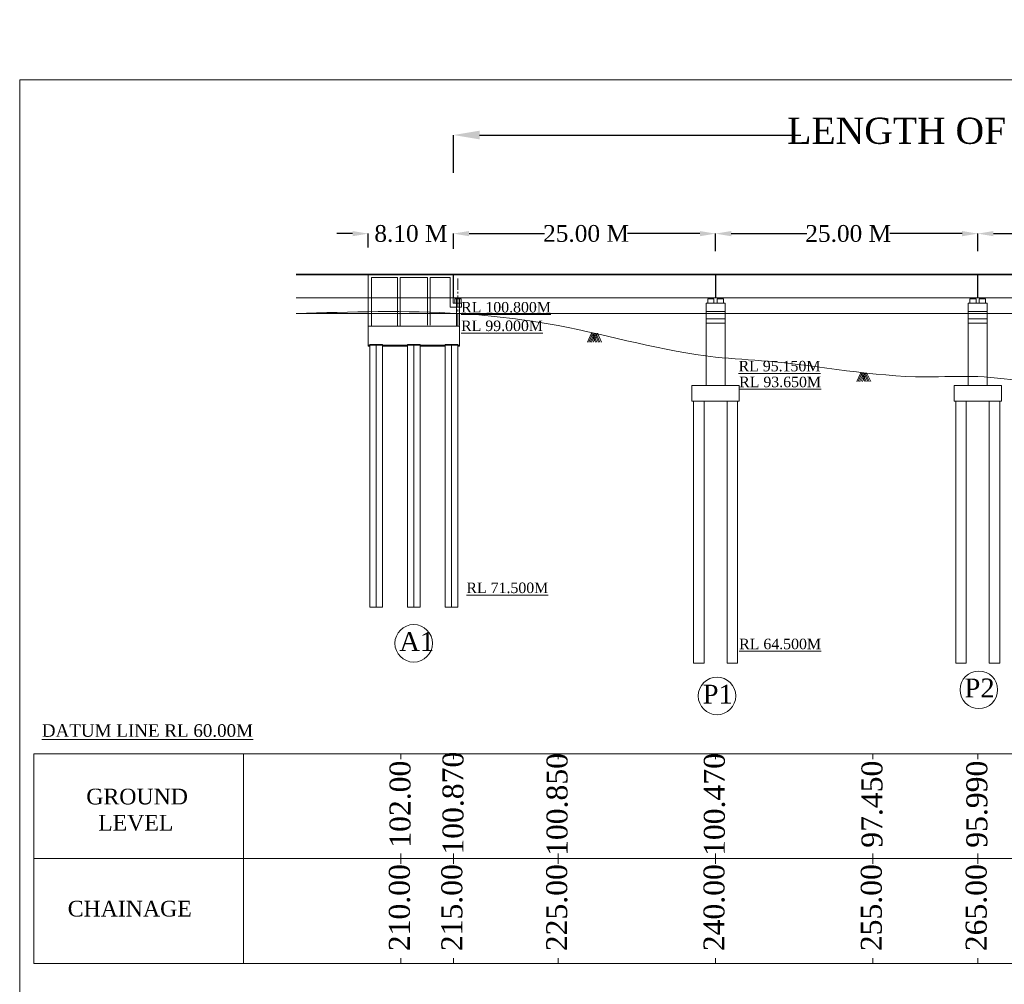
# Model space of a CAD drawing. Header units: millimetres. Extents: x 103078 to 28190236, y -3207472 to 320261.
# Tile 10 of 15: x 27853119 to 27947009, y -287257 to -195222. Entities that reach past the tile are written whole.
import ezdxf

# ---------------------------------------------------------------- set-up
doc = ezdxf.new("R2010")
doc.units = ezdxf.units.MM
doc.header["$LTSCALE"] = 60
doc.header["$MEASUREMENT"] = 0
doc.linetypes.add('CENTER2', pattern=[28.575, 19.05, -3.175, 3.175, -3.175])
doc.layers.add('TEXT', color=7, linetype='Continuous')
doc.styles.add('PDF Arial Bold', font='times.ttf')
doc.dimstyles.get("Standard").update_dxf_attribs({"dimtxt": 400, "dimasz": 215, "dimexe": 0.18, "dimexo": 0.0625, "dimgap": 0.09, "dimtad": 0, "dimtih": 1, "dimtoh": 1, "dimdec": 0, "dimzin": 4, "dimdsep": 46, "dimtxsty": 'Standard', "dimblk": 'OPEN90', "dimcen": 0, "dimadec": 0, "dimazin": 1, "dimtfac": 1, "dimtdec": 0, "dimtix": 1, "dimtofl": 0, "dimtmove": 0, "dimatfit": 3, "dimldrblk": 'OPEN30', "dimfxl": 1, "dimtolj": 1, "dimtzin": 0, "dimarcsym": 0})

# ---------------------------------------------------------------- blocks, each defined once
blk = doc.blocks.new('*D6281')
at = {"color": 0, "linetype": 'Continuous', "lineweight": -2, "ltscale": 2, "transparency": 16777216}
for p, q in [((27884856.228257, -215634.5), (27883356.228257, -215634.5)), ((27886356.228257, -216965.9375), (27886356.228257, -215634.32)), ((27894476.228257, -217096.4375), (27894476.228257, -215634.32)), ((27895976.228257, -215634.5), (27897476.228257, -215634.5))]:
    blk.add_line(p, q, dxfattribs=at)
at = {"color": 0, "linetype": 'Continuous', "lineweight": 9, "ltscale": 2, "transparency": 16777216}
for points in [[(27884856.228257, -215384.5), (27884856.228257, -215884.5), (27886356.228257, -215634.5)], [(27895976.228257, -215384.5), (27895976.228257, -215884.5), (27894476.228257, -215634.5)]]:
    blk.add_solid(points, dxfattribs=at)
at = {"layer": 'Defpoints', "color": 0, "linetype": 'Continuous', "lineweight": 9, "ltscale": 2, "transparency": 16777216}
for p in [(27894476.228257, -215634.5), (27886356.228257, -216966), (27894476.228257, -217096.5)]:
    blk.add_point(p, dxfattribs=at)
at = {"color": 0, "linetype": 'Continuous', "lineweight": 9, "ltscale": 2, "transparency": 16777216, "insert": (27890426.228257, -215634.5), "char_height": 1500, "attachment_point": 5, "style": 'PDF Arial Bold'}
blk.add_mtext('\\A1;{\\H1.06667x;8.10 M}', dxfattribs=at)
blk = doc.blocks.new('*D6282')
at = {"color": 0, "linetype": 'Continuous', "lineweight": -2, "ltscale": 2, "transparency": 16777216}
for p, q in [((27894476, -217096), (27894476, -215634)), ((27895976, -215634), (27903171, -215634)), ((27917976, -215634), (27911078, -215634)), ((27919476, -217316), (27919476, -215634))]:
    blk.add_line(p, q, dxfattribs=at)
at = {"color": 0, "linetype": 'Continuous', "lineweight": 9, "ltscale": 2, "transparency": 16777216}
for points in [[(27895976, -215384), (27895976, -215884), (27894476, -215634)], [(27917976, -215384), (27917976, -215884), (27919476, -215634)]]:
    blk.add_solid(points, dxfattribs=at)
at = {"layer": 'Defpoints', "color": 0, "linetype": 'Continuous', "lineweight": 9, "ltscale": 2, "transparency": 16777216}
for p in [(27919476, -215634), (27894476, -217096), (27919476, -217316)]:
    blk.add_point(p, dxfattribs=at)
at = {"color": 0, "linetype": 'Continuous', "lineweight": 9, "ltscale": 2, "transparency": 16777216, "insert": (27907124, -215634), "char_height": 1500, "attachment_point": 5, "style": 'PDF Arial Bold'}
blk.add_mtext('\\A1;{\\H1.06667x;25.00 M}', dxfattribs=at)
blk = doc.blocks.new('*D6283')
at = {"color": 0, "linetype": 'Continuous', "lineweight": -2, "ltscale": 2, "transparency": 16777216}
for p, q in [((27919476, -217096), (27919476, -215634)), ((27920976, -215635), (27928171, -215635)), ((27942976, -215635), (27936078, -215635)), ((27944476, -217316), (27944476, -215634))]:
    blk.add_line(p, q, dxfattribs=at)
at = {"color": 0, "linetype": 'Continuous', "lineweight": 9, "ltscale": 2, "transparency": 16777216}
for points in [[(27920976, -215385), (27920976, -215885), (27919476, -215635)], [(27942976, -215385), (27942976, -215885), (27944476, -215635)]]:
    blk.add_solid(points, dxfattribs=at)
at = {"layer": 'Defpoints', "color": 0, "linetype": 'Continuous', "lineweight": 9, "ltscale": 2, "transparency": 16777216}
for p in [(27944476, -215635), (27919476, -217097), (27944476, -217317)]:
    blk.add_point(p, dxfattribs=at)
at = {"color": 0, "linetype": 'Continuous', "lineweight": 9, "ltscale": 2, "transparency": 16777216, "insert": (27932124, -215635), "char_height": 1500, "attachment_point": 5, "style": 'PDF Arial Bold'}
blk.add_mtext('\\A1;{\\H1.06667x;25.00 M}', dxfattribs=at)
blk = doc.blocks.new('*D6284')
at = {"color": 0, "linetype": 'Continuous', "lineweight": -2, "ltscale": 2, "transparency": 16777216}
for p, q in [((27944476, -217096), (27944476, -215634)), ((27945976, -215635), (27953171, -215635)), ((27967976, -215635), (27961078, -215635)), ((27969476, -217316), (27969476, -215634))]:
    blk.add_line(p, q, dxfattribs=at)
at = {"color": 0, "linetype": 'Continuous', "lineweight": 9, "ltscale": 2, "transparency": 16777216}
for points in [[(27945976, -215385), (27945976, -215885), (27944476, -215635)], [(27967976, -215385), (27967976, -215885), (27969476, -215635)]]:
    blk.add_solid(points, dxfattribs=at)
at = {"layer": 'Defpoints', "color": 0, "linetype": 'Continuous', "lineweight": 9, "ltscale": 2, "transparency": 16777216}
for p in [(27969476, -215635), (27944476, -217097), (27969476, -217317)]:
    blk.add_point(p, dxfattribs=at)
at = {"color": 0, "linetype": 'Continuous', "lineweight": 9, "ltscale": 2, "transparency": 16777216, "insert": (27957124, -215635), "char_height": 1500, "attachment_point": 5, "style": 'PDF Arial Bold'}
blk.add_mtext('\\A1;{\\H1.06667x;25.00 M}', dxfattribs=at)
blk = doc.blocks.new('*D6288')
at = {"color": 0, "linetype": 'Continuous', "lineweight": -2, "ltscale": 2, "transparency": 16777216}
for p, q in [((27894476, -209849), (27894476, -206226)), ((27896976, -206226), (27927621, -206226)), ((28066976, -206226), (28031667, -206226)), ((28069476, -210340), (28069476, -206226))]:
    blk.add_line(p, q, dxfattribs=at)
at = {"color": 0, "linetype": 'Continuous', "lineweight": 9, "ltscale": 2, "transparency": 16777216}
for points in [[(27896976, -205809), (27896976, -206643), (27894476, -206226)], [(28066976, -205809), (28066976, -206643), (28069476, -206226)]]:
    blk.add_solid(points, dxfattribs=at)
at = {"layer": 'Defpoints', "color": 0, "linetype": 'Continuous', "lineweight": 9, "ltscale": 2, "transparency": 16777216}
for p in [(28069476, -206226), (27894476, -209850), (28069476, -210340)]:
    blk.add_point(p, dxfattribs=at)
at = {"color": 0, "linetype": 'Continuous', "lineweight": 9, "ltscale": 2, "transparency": 16777216, "insert": (27979644, -206226), "char_height": 1500, "attachment_point": 5, "style": 'PDF Arial Bold'}
blk.add_mtext('\\A1;{\\H1.66667x;\\C256;LENGTH OF BRIDGE 175.00 (BETWEEN FACE OF DIRT WALL)}', dxfattribs=at)

msp = doc.modelspace()

# ---------------------------------------------------------------- hatches: boundary and pattern name
at = {"linetype": 'Continuous', "lineweight": 9, "ltscale": 2}
h = msp.add_hatch(dxfattribs=at)
h.set_pattern_fill('ANSI31')
h.set_pattern_definition([(45, (15824726.0534, 1495898.93824), (-0.0883883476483, 0.0883883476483), [])])
h.paths.add_polyline_path([(27894906.2, -221762.5), (27894731.2, -221762.5), (27894731.2, -221842.5), (27894906.2, -221842.5)])
h.paths.add_polyline_path([(27895081.2, -221762.5), (27894906.2, -221762.5), (27894906.2, -221842.5), (27895081.2, -221842.5)])
h = msp.add_hatch(dxfattribs=at)
h.set_pattern_fill('ANSI31')
h.set_pattern_definition([(45, (17571411.22814, 845644.42983), (-0.0883883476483, 0.0883883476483), [])])
h.paths.add_polyline_path([(27919201.2, -221762.5), (27918851.2, -221762.5), (27918851.2, -221842.5), (27919201.2, -221842.5)])
h = msp.add_hatch(dxfattribs=at)
h.set_pattern_fill('ANSI31')
h.set_pattern_definition([(45, (17572311.22814, 845644.42983), (-0.0883883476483, 0.0883883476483), [])])
h.paths.add_polyline_path([(27920101.2, -221762.5), (27919751.2, -221762.5), (27919751.2, -221842.5), (27920101.2, -221842.5)])
h = msp.add_hatch(dxfattribs=at)
h.set_pattern_fill('ANSI31')
h.set_pattern_definition([(45, (17596411.22814, 845644.42983), (-0.0883883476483, 0.0883883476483), [])])
h.paths.add_polyline_path([(27944201.2, -221762.5), (27943851.2, -221762.5), (27943851.2, -221842.5), (27944201.2, -221842.5)])
h = msp.add_hatch(dxfattribs=at)
h.set_pattern_fill('ANSI31')
h.set_pattern_definition([(45, (17597311.22814, 845644.42983), (-0.0883883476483, 0.0883883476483), [])])
h.paths.add_polyline_path([(27945101.2, -221762.5), (27944751.2, -221762.5), (27944751.2, -221842.5), (27945101.2, -221842.5)])
at = {"linetype": 'Continuous', "lineweight": 9}
h = msp.add_hatch(dxfattribs=at)
h.set_pattern_fill('AR-CONC', scale=25, style=0)
h.set_pattern_definition([(50, (27876334.2, -270315.53), (179.31505, -15.68803), [18.75, -206.25]), (355, (27876334.2, -270315.53), (-34.6878, 188.048), [15, -165]), (100.4514, (27876349.14, -270316.83), (144.62735, 172.3599), [15.93505, -175.2855]), (46.1842, (27876334.2, -270265.53), (266.8103, -41.3798), [28.125, -309.375]), (96.6356, (27876356.44, -270268.97), (233.6657, 243.5295), [23.9026, -262.9282]), (351.1842, (27876334.2, -270265.53), (233.6655, 243.5297), [22.5, -247.5]), (21, (27876359.2, -270278.03), (149.22676, -100.6547), [18.75, -206.25]), (326, (27876359.2, -270278.03), (60.8288, 181.2875), [15, -165]), (71.4514, (27876371.64, -270286.41), (210.05566, 80.6326), [15.93505, -175.2855]), (37.5, (27876334.2, -270315.526), (3.03996, 83.22346), [0, -163, 0, -167.5, 0, -165.625]), (7.5, (27876334.2, -270315.53), (65.76738, 98.60293), [0, -95.5, 0, -159.25, 0, -63.125]), (327.5, (27876278.45, -270315.526), (133.45561, -5.63872), [0, -62.5, 0, -195, 0, -258.75]), (317.5, (27876253.45, -270315.53), (145.79654, 25.02625), [0, -81.25, 0, -129.5, 0, -183.75])])
h.paths.add_polyline_path([(27890106.2, -226262.5), (27887706.2, -226262.5), (27887706.2, -226362.5), (27890106.2, -226362.5)])
h.paths.add_polyline_path([(27886506.2, -226262.5), (27886356.2, -226262.5), (27886356.2, -226362.5), (27886506.2, -226362.5)])
h.paths.add_polyline_path([(27893706.2, -226262.5), (27891306.2, -226262.5), (27891306.2, -226362.5), (27893706.2, -226362.5)])
h.paths.add_polyline_path([(27895056.2, -226262.5), (27894906.2, -226262.5), (27894906.2, -226362.5), (27895056.2, -226362.5)])

# ---------------------------------------------------------------- linework, layer by layer
at = {"color": 7, "linetype": 'Continuous', "lineweight": 9, "ltscale": 2}
for p, q in [((27879476.2, -219487.5), (28077596.2, -219487.5)), ((27879476.2, -219562.5), (28077596.2, -219562.5)), ((27894476.2, -221762.5), (27894476.2, -219487.5)), ((27894476.2, -221762.5), (27894476.2, -219487.5)), ((27894496.2, -221762.5), (27894496.2, -219487.5)), ((27919456.2, -221762.5), (27919456.2, -219487.5)), ((27919476.2, -221762.5), (27919476.2, -219487.5)), ((27919496.2, -221762.5), (27919496.2, -219487.5)), ((27944456.2, -221762.5), (27944456.2, -219487.5)), ((27944476.2, -221762.5), (27944476.2, -219487.5)), ((27944496.2, -221762.5), (27944496.2, -219487.5)), ((27879477.6, -221762.5), (28068875.1, -221762.5)), ((27894731.2, -221762.5), (27894731.2, -221842.5)), ((27895081.2, -221762.5), (27895081.2, -221842.5)), ((27918726.2, -221842.5), (27919326.2, -221842.5)), ((27918851.2, -221842.5), (27918851.2, -221762.5)), ((27919201.2, -221762.5), (27919751.2, -221762.5)), ((27919626.2, -221842.5), (27920226.2, -221842.5)), ((27919751.2, -221842.5), (27919751.2, -221762.5)), ((27943726.2, -221842.5), (27944326.2, -221842.5)), ((27943851.2, -221842.5), (27943851.2, -221762.5)), ((27944201.2, -221762.5), (27944751.2, -221762.5)), ((27944626.2, -221842.5), (27945226.2, -221842.5)), ((27944751.2, -221842.5), (27944751.2, -221762.5)), ((27879476.2, -223262.5), (28077596.2, -223262.5)), ((27918576.2, -230112.5), (27918576.2, -223262.5)), ((27943576.2, -230112.5), (27943576.2, -223262.5)), ((27920376.2, -230112.5), (27920376.2, -223762.5)), ((27945376.2, -230112.5), (27945376.2, -223762.5)), ((27895056.2, -224462.5), (27895056.2, -226262.5)), ((27907251.1, -225975.2), (27907655.1, -225136.7)), ((27907381.6, -225975.2), (27907785.6, -225136.7)), ((27907524.6, -225975.2), (27907928.6, -225136.7)), ((27907654.6, -225975.2), (27908058.6, -225136.7)), ((27907655.1, -225136.7), (27908038.6, -225975.2)), ((27907785.6, -225136.7), (27908169.1, -225975.2)), ((27907797.6, -225975.2), (27908201.6, -225136.7)), ((27907928.6, -225136.7), (27908312.1, -225975.2)), ((27908058.6, -225136.7), (27908442.1, -225975.2)), ((27908201.6, -225136.7), (27908585.1, -225975.2)), ((27886356.2, -226362.5), (27886356.2, -226262.5)), ((27886506.2, -226362.5), (27886356.2, -226362.5)), ((27932933.3, -229747.2), (27933337.3, -228908.7)), ((27933063.8, -229747.2), (27933467.8, -228908.7)), ((27933206.8, -229747.2), (27933610.8, -228908.7)), ((27933336.8, -229747.2), (27933740.8, -228908.7)), ((27933337.3, -228908.7), (27933720.8, -229747.2)), ((27933467.8, -228908.7), (27933851.3, -229747.2)), ((27933479.8, -229747.2), (27933883.8, -228908.7)), ((27933610.8, -228908.7), (27933994.3, -229747.2)), ((27933740.8, -228908.7), (27934124.3, -229747.2)), ((27933883.8, -228908.7), (27934267.3, -229747.2)), ((27917226.2, -230112.5), (27921726.2, -230112.5)), ((27942226.2, -230112.5), (27946726.2, -230112.5)), ((27917226.2, -231612.5), (27921726.2, -231612.5)), ((27942226.2, -231612.5), (27946726.2, -231612.5)), ((27917376.2, -256612.5), (27918376.2, -256612.5)), ((27920576.2, -256612.5), (27921576.2, -256612.5)), ((27942376.2, -256612.5), (27943376.2, -256612.5)), ((27945576.2, -256612.5), (27946576.2, -256612.5)), ((27854476.2, -265262.5), (27874476.2, -265262.5)), ((27854476.2, -285262.5), (27854476.2, -265262.5)), ((27874476.2, -265262.5), (27874476.2, -285262.5)), ((27874476.2, -265262.5), (28084476.2, -265262.5)), ((27889476.2, -265262.5), (27889476.2, -265762.5)), ((27894476.2, -265262.5), (27894476.2, -265762.5)), ((27904476.2, -265262.5), (27904476.2, -265762.5)), ((27919476.2, -265262.5), (27919476.2, -265762.5)), ((27934476.2, -265262.5), (27934476.2, -265762.5)), ((27944476.2, -265262.5), (27944476.2, -265762.5)), ((27889476.2, -274762.5), (27889476.2, -275762.5)), ((27894476.2, -274762.5), (27894476.2, -275762.5)), ((27904476.2, -274762.5), (27904476.2, -275762.5)), ((27919476.2, -274762.5), (27919476.2, -275762.5)), ((27934476.2, -274762.5), (27934476.2, -275762.5)), ((27944476.2, -274762.5), (27944476.2, -275762.5)), ((27854476.2, -275262.5), (28084476.2, -275262.5)), ((27854476.2, -285262.5), (27874476.2, -285262.5)), ((27874476.2, -285262.5), (28084476.2, -285262.5)), ((27889476.2, -284762.5), (27889476.2, -285262.5)), ((27894476.2, -284762.5), (27894476.2, -285262.5)), ((27904476.2, -284762.5), (27904476.2, -285262.5)), ((27919476.2, -284762.5), (27919476.2, -285262.5)), ((27934476.2, -284762.5), (27934476.2, -285262.5)), ((27944476.2, -284762.5), (27944476.2, -285262.5))]:
    msp.add_line(p, q, dxfattribs=at)
at = {"color": 7, "linetype": 'Continuous', "lineweight": 9}
for p, q in [((27886356.2, -224462.5), (27886356.2, -219562.5)), ((27894456.2, -222262.5), (27894456.2, -219487.5)), ((27894456.2, -219662.5), (27894456.2, -219587.5)), ((27894476.2, -219662.5), (27894476.2, -219587.5)), ((27894496.2, -219662.5), (27894496.2, -219587.5)), ((27889156.2, -219812.5), (27886656.2, -219812.5)), ((27886656.2, -224462.5), (27886656.2, -219812.5)), ((27886656.2, -221762.5), (27886656.2, -219962.5)), ((27889156.2, -224462.5), (27889156.2, -219812.5)), ((27892006.2, -219812.5), (27889406.2, -219812.5)), ((27889406.2, -224462.5), (27889406.2, -219812.5)), ((27892006.2, -224372.3), (27892006.2, -219812.5)), ((27894156.2, -219812.5), (27892256.2, -219812.5)), ((27892256.2, -224380.2), (27892256.2, -219812.5)), ((27894156.2, -219812.5), (27894156.2, -222662.5)), ((27894456.2, -222262.5), (27894831.2, -222262.5)), ((27895206.2, -221842.5), (27894606.2, -221842.5)), ((27894606.2, -221842.5), (27894606.2, -222262.5)), ((27894756.2, -224411.4), (27894756.2, -221762.5)), ((27894831.2, -222262.5), (27895256.2, -222262.5)), ((27895056.2, -224409), (27895056.2, -221762.5)), ((27895056.2, -224409), (27895056.2, -221762.5)), ((27895206.2, -222262.5), (27895206.2, -221842.5)), ((27895256.2, -222262.5), (27895256.2, -222662.5)), ((27895256.2, -222662.5), (27894156.2, -222662.5)), ((27895056.2, -224462.5), (27886356.2, -224462.5)), ((27886356.2, -226262.5), (27886356.2, -224462.5)), ((27895056.2, -226262.5), (27886356.2, -226262.5)), ((27886506.2, -226262.5), (27886356.2, -226262.5)), ((27886356.2, -226262.5), (27886356.2, -226300.6)), ((27887706.2, -226212.5), (27886506.2, -226212.5)), ((27886506.2, -251262.5), (27886506.2, -226212.5)), ((27887706.2, -251262.5), (27887706.2, -226212.5)), ((27891306.2, -226212.5), (27890106.2, -226212.5)), ((27890706.2, -231112.5), (27890706.2, -226262.5)), ((27891306.2, -226212.5), (27891306.2, -226322.5)), ((27891306.2, -251262.5), (27891306.2, -226262.5)), ((27894906.2, -226212.5), (27893706.2, -226212.5)), ((27893706.2, -251262.5), (27893706.2, -226212.5)), ((27894906.2, -251262.5), (27894906.2, -226212.5)), ((27895056.2, -226262.5), (27895056.2, -226362.5)), ((27890106.2, -226362.5), (27887706.2, -226362.5)), ((27893706.2, -226362.5), (27891306.2, -226362.5)), ((27895056.2, -226362.5), (27894906.2, -226362.5)), ((27886506.2, -251262.5), (27887706.2, -251262.5)), ((27890106.2, -251262.5), (27891306.2, -251262.5)), ((27893706.2, -251262.5), (27894906.2, -251262.5))]:
    msp.add_line(p, q, dxfattribs=at)
at = {"linetype": 'CENTER2', "lineweight": 9}
msp.add_line((27894906.2, -224410.4), (27894906.2, -219917.5), dxfattribs=at)
at = {"linetype": 'Continuous', "lineweight": 9}
for p, q in [((27918576.2, -222262.5), (27920376.2, -222262.5)), ((27918576.2, -223762.5), (27918576.2, -222262.5)), ((27918726.2, -222262.5), (27918726.2, -221842.5)), ((27919201.2, -221842.5), (27919201.2, -221762.5)), ((27919326.2, -222262.5), (27919326.2, -221842.5)), ((27919626.2, -222262.5), (27919626.2, -221842.5)), ((27920101.2, -221842.5), (27920101.2, -221762.5)), ((27920226.2, -222262.5), (27920226.2, -221842.5)), ((27920376.2, -223762.5), (27920376.2, -222262.5)), ((27943576.2, -222262.5), (27945376.2, -222262.5)), ((27943576.2, -223762.5), (27943576.2, -222262.5)), ((27943726.2, -222262.5), (27943726.2, -221842.5)), ((27944201.2, -221842.5), (27944201.2, -221762.5)), ((27944326.2, -222262.5), (27944326.2, -221842.5)), ((27944626.2, -222262.5), (27944626.2, -221842.5)), ((27945101.2, -221842.5), (27945101.2, -221762.5)), ((27945226.2, -222262.5), (27945226.2, -221842.5)), ((27945376.2, -223762.5), (27945376.2, -222262.5)), ((27918576.2, -223062.5), (27920376.2, -223062.5)), ((27943576.2, -223062.5), (27945376.2, -223062.5)), ((27918576.2, -223762.5), (27920376.2, -223762.5)), ((27918576.2, -224162.5), (27920376.2, -224162.5)), ((27943576.2, -223762.5), (27945376.2, -223762.5)), ((27943576.2, -224162.5), (27945376.2, -224162.5)), ((27917226.2, -231612.5), (27917226.2, -230112.5)), ((27921726.2, -231612.5), (27921726.2, -230112.5)), ((27942226.2, -231612.5), (27942226.2, -230112.5)), ((27946726.2, -231612.5), (27946726.2, -230112.5)), ((27917376.2, -256612.5), (27917376.2, -231612.5)), ((27918376.2, -256612.5), (27918376.2, -231612.5)), ((27920576.2, -256612.5), (27920576.2, -231612.5)), ((27921576.2, -256612.5), (27921576.2, -231612.5)), ((27942376.2, -256612.5), (27942376.2, -231612.5)), ((27943376.2, -256612.5), (27943376.2, -231612.5)), ((27945576.2, -256612.5), (27945576.2, -231612.5)), ((27946576.2, -256612.5), (27946576.2, -231612.5))]:
    msp.add_line(p, q, dxfattribs=at)
at = {"color": 7, "linetype": 'Continuous', "lineweight": 9, "ltscale": 20}
msp.add_line((27890106.2, -251262.5), (27890106.2, -226212.5), dxfattribs=at)
at = {"color": 7, "linetype": 'Continuous', "lineweight": 9, "ltscale": 2}
msp.add_lwpolyline([(28190236.3, -440868.5), (27853119.3, -440868.5), (27853119.3, -200975.5), (28190236.3, -200975.5)], close=True, dxfattribs=at)
for centre in [(27890689.7, -254722.9), (27919613.2, -259743.2), (27944583.6, -259155.5)]:
    msp.add_circle(centre, 1791.9, dxfattribs=at)
msp.add_spline([(27879476.2, -223262.5), (27895134.3, -223262.5), (27904476.2, -224412.5), (27919476.2, -227412.5), (27924476.2, -227812.5), (27939476.2, -229302.5), (27944476.2, -229272.5), (27954476.2, -230592.5), (27969476.2, -230582.5), (27989087.8, -231612.5), (27994476.2, -231612.5), (28004477.6, -229975.1), (28014476.2, -229252.5), (28019476.2, -229412.5), (28039476.2, -225612.5), (28044476.2, -225562.5), (28054476.2, -224512.5), (28059476.2, -223262.5)], degree=3, dxfattribs=at)
at = {"layer": 'TEXT', "color": 7, "linetype": 'Continuous', "lineweight": 9, "ltscale": 1000}
for p, q in [((27890706.2, -251262.5), (27890706.2, -226212.5)), ((27890706.2, -251262.5), (27890706.2, -226262.5)), ((27887106.2, -251262.5), (27887106.2, -226275.4)), ((27890706.2, -251262.5), (27890706.2, -226312.5)), ((27894280.7, -251262.5), (27894280.7, -226275.4))]:
    msp.add_line(p, q, dxfattribs=at)

# ---------------------------------------------------------------- texts
at = {"color": 7, "linetype": 'Continuous', "lineweight": 9, "ltscale": 2, "char_height": 2000, "width": 9664, "attachment_point": 3, "style": 'PDF Arial Bold'}
for s, insert in [(' {\\H0.5x;\\LRL 100.800M}', (27903775, -222156.9)), (' {\\H0.5x;\\LRL 99.000M}', (27903015.8, -223928.9)), (' {\\H0.5x;\\LRL 95.150M}', (27929477.6, -227775.1)), (' {\\H0.5x;\\LRL 93.650M}', (27929531.3, -229283.4)), (' {\\H0.5x;\\LRL 71.500M}', (27903523.8, -248928.9)), (' {\\H0.5x;\\LRL 64.500M}', (27929531.3, -254283.4))]:
    msp.add_mtext(s, dxfattribs=dict(at, insert=insert))
at = {"linetype": 'Continuous', "lineweight": 9, "attachment_point": 1}
for s, insert, char_height in [('{\\fTimes New Roman|b0|i0|c0|p18;\\H1.2x;A1}', (27889320.2, -253649.6), 1500), ('{\\fTimes New Roman|b0|i0|c0|p18;\\H1.2x;P2}', (27943214.1, -258082.3), 1500), ('{\\fTimes New Roman|b0|i0|c0|p18;\\H1.2x;P1}', (27918243.7, -258670), 1500), ('{\\fTimes New Roman|b0|i0|c0|p18;\\LDATUM LINE RL 60.00M}', (27855230.8, -262443.3), 1200), ('{\\fTimes New Roman|b0|i0|c0|p18;GROUND\\P  LEVEL}', (27859470.4, -268592.5), 1500), ('{\\fTimes New Roman|b0|i0|c0|p18;CHAINAGE}', (27857699.6, -279287.5), 1500)]:
    msp.add_mtext(s, dxfattribs=dict(at, insert=insert, char_height=char_height))
at = {"linetype": 'Continuous', "lineweight": 9, "char_height": 2000, "attachment_point": 1, "rotation": 90}
for s, insert in [('{\\fTimes New Roman|b0|i0|c0|p18;100.870}', (27893436.1, -274881.6)), ('{\\fTimes New Roman|b0|i0|c0|p18;100.850}', (27903358.6, -275007.9)), ('{\\fTimes New Roman|b0|i0|c0|p18;100.470}', (27918358.6, -275007.9)), ('{\\fTimes New Roman|b0|i0|c0|p18;102.00}', (27888385.7, -274226.9)), ('{\\fTimes New Roman|b0|i0|c0|p18;97.450}', (27933385.7, -274226.9)), ('{\\fTimes New Roman|b0|i0|c0|p18;95.990}', (27943385.7, -274226.9)), ('{\\fTimes New Roman|b0|i0|c0|p18;210.00}', (27888324.5, -284099.3)), ('{\\fTimes New Roman|b0|i0|c0|p18;215.00}', (27893324.5, -284099.3)), ('{\\fTimes New Roman|b0|i0|c0|p18;225.00}', (27903324.5, -284099.3)), ('{\\fTimes New Roman|b0|i0|c0|p18;240.00}', (27918324.5, -284099.3)), ('{\\fTimes New Roman|b0|i0|c0|p18;255.00}', (27933324.5, -284099.3)), ('{\\fTimes New Roman|b0|i0|c0|p18;265.00}', (27943324.5, -284099.3))]:
    msp.add_mtext(s, dxfattribs=dict(at, insert=insert))

# ---------------------------------------------------------------- dimensions: what is measured, and where the dimension line sits
at = {"color": 7, "linetype": 'Continuous', "lineweight": 9, "ltscale": 2}
for base, p1, p2, text, override, picture, middle in [((28069476.2, -206226.1), (27894476.2, -209849.5), (28069476.2, -210340), '{\\H1.66667x;\\C256;LENGTH OF BRIDGE 175.00 (BETWEEN FACE OF DIRT WALL)}', {"dimtxt": 1500, "dimasz": 2500, "dimtxsty": 'PDF Arial Bold', "dimfxl": 300}, '*D6288', (27979644, -206226.1)), ((27894476.2, -215634.5), (27886356.2, -216966), (27894476.2, -217096.5), '{\\H1.06667x;8.10 M}', {"dimtxt": 1500, "dimasz": 1500, "dimtxsty": 'PDF Arial Bold', "dimfxl": 300}, '*D6281', (27890426.2, -215634.5)), ((27919476.2, -215634.5), (27894476.2, -217096.5), (27919476.2, -217316.5), '{\\H1.06667x;25.00 M}', {"dimtxt": 1500, "dimasz": 1500, "dimtxsty": 'PDF Arial Bold', "dimfxl": 300}, '*D6282', (27907124.3, -215634.5)), ((27944476.2, -215634.5), (27919476.2, -217096.5), (27944476.2, -217316.5), '{\\H1.06667x;25.00 M}', {"dimtxt": 1500, "dimasz": 1500, "dimtxsty": 'PDF Arial Bold', "dimfxl": 300}, '*D6283', (27932124.3, -215634.5)), ((27969476.2, -215634.5), (27944476.2, -217096.5), (27969476.2, -217316.5), '{\\H1.06667x;25.00 M}', {"dimtxt": 1500, "dimasz": 1500, "dimtxsty": 'PDF Arial Bold', "dimfxl": 300}, '*D6284', (27957124.3, -215634.5))]:
    dim = msp.add_linear_dim(base=base, p1=p1, p2=p2, text=text, dimstyle='Standard', override=override, dxfattribs=at)
    dim.commit()
    dim.dimension.update_dxf_attribs({"geometry": picture, "text_midpoint": middle, "dimtype": 160})

doc.saveas('drawing.dxf')
